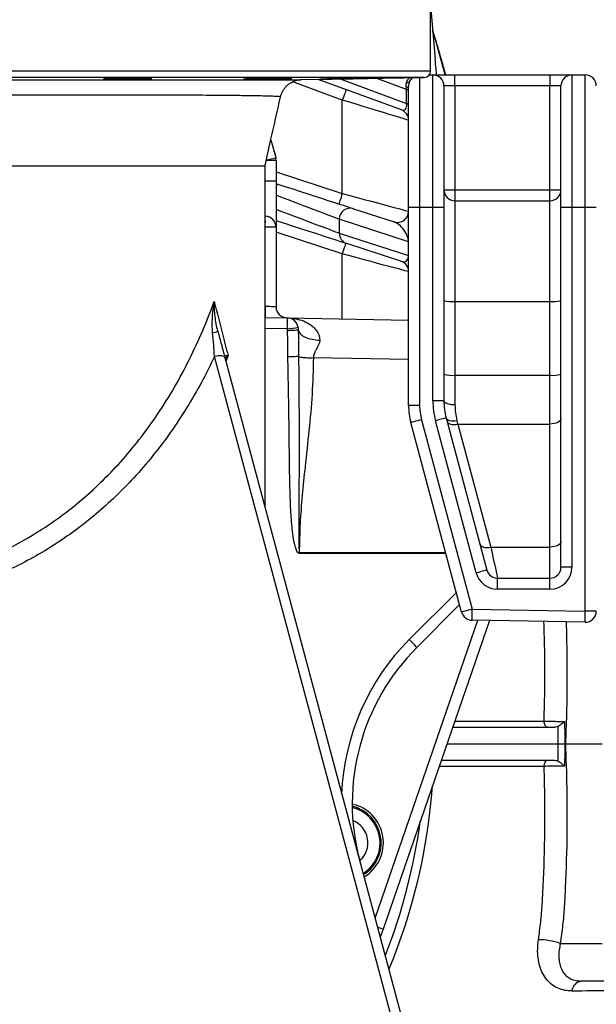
# Model space of a CAD drawing. Header units: millimetres. Extents: x 1240 to 2170, y 618 to 2781.
# Tile 4 of 9: x 1705 to 1966, y 850 to 1296. Entities that reach past the tile are written whole.
import ezdxf

# ---------------------------------------------------------------- set-up
doc = ezdxf.new("R2010")
doc.units = ezdxf.units.MM

msp = doc.modelspace()

# ---------------------------------------------------------------- linework, layer by layer
at = {"color": 7, "linetype": 'Continuous', "lineweight": 25}
for p, q in [((1889.74, 1316.1), (1892.94, 1278.3)), ((1890.91, 1272.94), (1890.91, 1301.04)), ((1893.49, 1285.95), (1891.85, 1291.11)), ((1832.38, 1268.97), (1887.97, 1269.94)), ((1877.64, 1255.25), (1839.98, 1269.1)), ((1890.28, 1271.1), (1891.91, 1271.1)), ((1891.91, 1211.1), (1891.91, 1271.1)), ((1891.91, 1271.1), (1901.91, 1271.1)), ((1901.91, 1266.1), (1901.91, 1271.1)), ((1901.91, 1271.1), (1944.91, 1271.1)), ((1944.91, 1271.1), (1944.91, 1266.1)), ((1944.91, 1271.1), (1954.91, 1271.1)), ((1954.91, 1271.1), (1954.91, 1211.1)), ((1954.91, 1271.1), (1960.91, 1271.1)), ((1960.91, 1211.1), (1960.91, 1271.1)), ((1880.03, 1258.19), (1880.03, 1264.58)), ((1880.03, 1264.58), (1880.91, 1264.58)), ((1880.91, 1211.1), (1880.91, 1266.08)), ((1896.91, 1266.1), (1896.91, 1211.1)), ((1901.91, 1266.1), (1896.91, 1266.1)), ((1901.91, 1266.1), (1901.91, 1219.1)), ((1944.91, 1266.1), (1901.91, 1266.1)), ((1949.91, 1266.1), (1944.91, 1266.1)), ((1944.91, 1219.1), (1944.91, 1266.1)), ((1949.91, 1211.1), (1949.91, 1266.1)), ((1850.91, 1217.41), (1850.91, 1259.75)), ((1880.03, 1258.19), (1880.91, 1258.19)), ((1818.56, 1241.78), (1820.74, 1233.63)), ((1820.91, 1232.33), (1820.91, 1222.99)), ((1815.91, 1075.22), (1815.91, 1229.97)), ((1816, 1207.08), (1816, 1222.99)), ((1820.91, 1222.99), (1816, 1222.99)), ((1820.91, 1222.99), (1820.91, 1202.08)), ((1820.91, 1221.9), (1821.32, 1221.76)), ((1896.91, 1219.1), (1901.91, 1219.1)), ((1901.91, 1219.1), (1901.91, 1214.1)), ((1901.91, 1219.1), (1944.91, 1219.1)), ((1944.91, 1214.1), (1944.91, 1219.1)), ((1944.91, 1219.1), (1949.91, 1219.1)), ((1901.91, 1214.1), (1901.91, 1168.45)), ((1901.91, 1214.1), (1944.91, 1214.1)), ((1944.91, 1168.45), (1944.91, 1214.1)), ((1855.99, 1210.5), (1874.37, 1204.53)), ((1885.91, 1211.1), (1880.91, 1211.1)), ((1880.91, 1121.39), (1880.91, 1211.1)), ((1885.91, 1211.1), (1885.91, 1121.39)), ((1891.91, 1211.1), (1885.91, 1211.1)), ((1891.91, 1123.5), (1891.91, 1211.1)), ((1896.91, 1211.1), (1891.91, 1211.1)), ((1896.91, 1211.1), (1896.91, 1123.5)), ((1949.91, 1048.1), (1949.91, 1211.1)), ((1954.91, 1211.1), (1949.91, 1211.1)), ((1954.91, 1211.1), (1954.91, 1048.1)), ((1960.91, 1211.1), (1954.91, 1211.1)), ((1960.91, 1028.18), (1960.91, 1211.1)), ((1965.91, 1211.1), (1960.91, 1211.1)), ((1815.91, 1207.08), (1816, 1207.08)), ((1880.87, 1195.55), (1849.49, 1205.74)), ((1849.49, 1205.74), (1849.49, 1199.44)), ((1816, 1166.22), (1816, 1202.08)), ((1820.91, 1202.08), (1816, 1202.08)), ((1820.91, 1202.08), (1820.91, 1166.04)), ((1849.49, 1199.44), (1880.87, 1189.24)), ((1880.87, 1189.24), (1880.87, 1195.55)), ((1880.91, 1195.55), (1880.87, 1195.55)), ((1877.46, 1186.7), (1852.9, 1194.68)), ((1880.91, 1189.24), (1880.87, 1189.24)), ((1901.91, 1168.45), (1901.91, 1135.05)), ((1901.91, 1168.45), (1944.91, 1168.45)), ((1944.91, 1135.05), (1944.91, 1168.45)), ((1815.91, 1161.22), (1826, 1161.04)), ((1826, 1161.04), (1880.91, 1160.08)), ((1830.86, 1156.76), (1830.97, 1155.49)), ((1797.75, 1143.05), (1884.5, 819.23)), ((1901.91, 1135.05), (1901.91, 1121.73)), ((1901.91, 1135.05), (1944.91, 1135.05)), ((1944.91, 1112.92), (1944.91, 1135.05)), ((1885.91, 1121.39), (1880.91, 1121.39)), ((1896.91, 1123.5), (1891.91, 1123.5)), ((1897.94, 1115.74), (1916.41, 1046.8)), ((1904.94, 1027.78), (1881.94, 1113.63)), ((1886.77, 1114.92), (1909.77, 1029.08)), ((1911.58, 1045.51), (1893.11, 1114.44)), ((1903.16, 1112.92), (1918.09, 1057.2)), ((1903.16, 1112.92), (1944.91, 1112.92)), ((1944.91, 1057.2), (1944.91, 1112.92)), ((1918.09, 1057.2), (1944.91, 1057.2)), ((1944.91, 1043.1), (1944.91, 1057.2)), ((1954.91, 1048.1), (1949.91, 1048.1)), ((1921.24, 1038.1), (1921.24, 1043.1)), ((1921.24, 1043.1), (1944.91, 1043.1)), ((1944.91, 1038.1), (1944.91, 1043.1)), ((1944.91, 1038.1), (1921.24, 1038.1)), ((1904.04, 1031.12), (1884.68, 1011.76)), ((1909.77, 1029.08), (1960.91, 1028.18)), ((1965.91, 1028.18), (1960.91, 1028.18)), ((1917.57, 1023.94), (1869.34, 884.13)), ((1960.83, 1023.18), (1909.68, 1024.08)), ((1951.93, 968.1), (1951.68, 968.1)), ((1951.93, 968.1), (1968.51, 968.1)), ((1869.34, 884.13), (1868.07, 880.55)), ((1949.63, 877.65), (1968.51, 877.65)), ((1980.69, 860.6), (1959.08, 860.6))]:
    msp.add_line(p, q, dxfattribs=at)
at = {"color": 8, "linetype": 'Continuous', "lineweight": 25}
for p, q in [((1893.35, 1286.06), (1891.88, 1290.76)), ((1897.46, 1271.1), (1893.35, 1286.06)), ((1893.35, 1286.06), (1893.47, 1285.95)), ((1893.47, 1285.95), (1893.35, 1286.06)), ((1360.91, 1272.94), (1890.91, 1272.94)), ((1887.97, 1269.94), (1363.86, 1269.94)), ((1850.91, 1259.75), (1828.45, 1268.01)), ((1849.88, 1269.27), (1880.03, 1258.19)), ((1880.03, 1264.58), (1866.48, 1269.56)), ((1885.91, 1269.9), (1885.91, 1211.1)), ((1820.91, 1232.33), (1816.45, 1232.33)), ((1816, 1222.99), (1816, 1230.38)), ((1820.91, 1227.16), (1850.91, 1217.41)), ((1815.91, 1222.99), (1816, 1222.99)), ((1816, 1202.08), (1815.91, 1202.08)), ((1850.91, 1190.07), (1820.91, 1199.82)), ((1850.91, 1160.61), (1850.91, 1190.07)), ((1815.91, 1166.22), (1816, 1166.22)), ((1826, 1156.04), (1815.91, 1156.22)), ((1799.16, 1143.99), (1798.22, 1141.27)), ((1880.91, 1142.18), (1837.79, 1142.93)), ((1831.4, 1054.87), (1897.7, 1054.81)), ((1897.84, 1054.28), (1831.4, 1054.34)), ((1881.23, 1015.29), (1902.57, 1036.63)), ((1865.78, 889.13), (1912.31, 1024.03))]:
    msp.add_line(p, q, dxfattribs=at)
at = {"color": 7, "linetype": 'Continuous', "lineweight": 25, "flags": 128}
for points in [[(1852.64, 1264.45), (1852.61, 1264.36), (1852.51, 1264.09), (1852.35, 1263.65), (1852.13, 1263.07), (1851.87, 1262.36), (1851.57, 1261.55), (1851.25, 1260.67), (1850.91, 1259.75)], [(1879.9, 1265.37), (1880.13, 1265.45), (1880.34, 1265.53), (1880.51, 1265.62), (1880.65, 1265.71), (1880.77, 1265.8), (1880.85, 1265.89), (1880.9, 1265.98), (1880.91, 1266.08)], [(1880.91, 1250.56), (1880.72, 1250.62), (1880.16, 1250.79), (1879.23, 1251.08), (1877.94, 1251.47), (1876.32, 1251.97), (1874.37, 1252.56), (1872.13, 1253.25), (1869.62, 1254.02), (1866.87, 1254.86), (1863.93, 1255.76), (1860.82, 1256.72), (1857.59, 1257.71), (1854.27, 1258.72), (1850.91, 1259.75)], [(1821.32, 1221.76), (1824.9, 1220.6), (1828.44, 1219.45), (1831.9, 1218.33), (1835.26, 1217.24), (1838.47, 1216.19), (1841.5, 1215.21), (1844.31, 1214.29), (1846.89, 1213.46), (1849.2, 1212.71), (1851.22, 1212.05), (1852.92, 1211.5), (1854.29, 1211.05), (1855.32, 1210.72), (1855.99, 1210.5)], [(1850.91, 1217.41), (1850.61, 1216.48), (1850.32, 1215.59), (1850.06, 1214.77), (1849.82, 1214.04), (1849.63, 1213.45), (1849.49, 1213.01), (1849.4, 1212.74), (1849.37, 1212.65)], [(1850.91, 1217.41), (1854.27, 1216.5), (1857.59, 1215.6), (1860.82, 1214.72), (1863.93, 1213.88), (1866.87, 1213.09), (1869.62, 1212.34), (1872.13, 1211.66), (1874.37, 1211.06), (1876.32, 1210.53), (1877.94, 1210.09), (1879.23, 1209.74), (1880.16, 1209.49), (1880.72, 1209.34), (1880.91, 1209.28)], [(1852.9, 1194.68), (1852.23, 1194.9), (1851.2, 1195.23), (1849.83, 1195.68), (1848.13, 1196.23), (1846.11, 1196.89), (1843.8, 1197.64), (1841.22, 1198.48), (1838.41, 1199.39), (1835.38, 1200.37), (1832.17, 1201.42), (1828.81, 1202.51), (1825.35, 1203.63), (1821.81, 1204.78), (1820.91, 1205.07)], [(1852.46, 1194.82), (1852.43, 1194.73), (1852.34, 1194.46), (1852.2, 1194.02), (1852.01, 1193.43), (1851.77, 1192.71), (1851.5, 1191.89), (1851.21, 1191), (1850.91, 1190.07)], [(1880.91, 1181.95), (1880.72, 1182), (1880.16, 1182.15), (1879.23, 1182.4), (1877.94, 1182.75), (1876.32, 1183.19), (1874.37, 1183.72), (1872.13, 1184.33), (1869.62, 1185), (1866.87, 1185.75), (1863.93, 1186.54), (1860.82, 1187.39), (1857.59, 1188.26), (1854.27, 1189.16), (1850.91, 1190.07)], [(1820.91, 1166.04), (1820.82, 1166.05), (1820.54, 1166.06), (1820.09, 1166.07), (1819.48, 1166.1), (1818.74, 1166.12), (1817.89, 1166.15), (1816.96, 1166.18), (1816, 1166.22)], [(1797.75, 1143.05), (1797.59, 1143.32), (1797.28, 1143.54), (1796.82, 1143.71), (1796.24, 1143.8), (1795.54, 1143.83), (1794.76, 1143.8), (1793.92, 1143.69), (1793.04, 1143.52)], [(1879.76, 819.69), (1877.32, 828.78), (1867.58, 865.15), (1828.62, 1010.63), (1793.04, 1143.52)], [(1896.91, 1123.5), (1897.01, 1123.16), (1897.29, 1122.82), (1897.76, 1122.52), (1898.38, 1122.25), (1899.14, 1122.03), (1900, 1121.87), (1900.94, 1121.77), (1901.91, 1121.73)], [(1897.94, 1115.74), (1897.84, 1115.71), (1897.57, 1115.64), (1897.12, 1115.52), (1896.52, 1115.36), (1895.79, 1115.16), (1894.95, 1114.94), (1894.05, 1114.69), (1893.11, 1114.44)], [(1897.94, 1115.74), (1898.13, 1115.34), (1898.47, 1114.99), (1898.95, 1114.72), (1899.55, 1114.51), (1900.26, 1114.39), (1901.05, 1114.36), (1901.89, 1114.41), (1902.77, 1114.54)], [(1949.91, 1115.57), (1949.82, 1115.05), (1949.53, 1114.55), (1949.07, 1114.09), (1948.45, 1113.69), (1947.69, 1113.36), (1946.83, 1113.12), (1945.89, 1112.97), (1944.91, 1112.92)], [(1886.77, 1114.92), (1885.82, 1114.67), (1884.92, 1114.43), (1884.08, 1114.2), (1883.35, 1114.01), (1882.75, 1113.85), (1882.3, 1113.73), (1882.03, 1113.65), (1881.94, 1113.63)], [(1898.33, 1114.27), (1898.52, 1113.85), (1898.87, 1113.48), (1899.35, 1113.18), (1899.96, 1112.95), (1900.66, 1112.81), (1901.45, 1112.75), (1902.29, 1112.79), (1903.16, 1112.92)], [(1902.77, 1114.54), (1902.96, 1113.72), (1903.16, 1112.92)], [(1913.26, 1058.55), (1913.45, 1058.13), (1913.8, 1057.76), (1914.28, 1057.46), (1914.88, 1057.23), (1915.59, 1057.09), (1916.38, 1057.04), (1917.22, 1057.07), (1918.09, 1057.2)], [(1918.09, 1057.2), (1918.7, 1054.44), (1919.26, 1051.92), (1919.77, 1049.67), (1920.2, 1047.72), (1920.57, 1046.08), (1920.86, 1044.79), (1921.07, 1043.85), (1921.19, 1043.29), (1921.24, 1043.1)], [(1949.91, 1059.85), (1949.82, 1059.33), (1949.53, 1058.83), (1949.07, 1058.38), (1948.45, 1057.97), (1947.69, 1057.64), (1946.83, 1057.4), (1945.89, 1057.25), (1944.91, 1057.2)], [(1916.41, 1046.8), (1916.31, 1046.78), (1916.04, 1046.7), (1915.59, 1046.58), (1914.99, 1046.42), (1914.26, 1046.23), (1913.43, 1046), (1912.52, 1045.76), (1911.58, 1045.51)], [(1909.77, 1029.08), (1908.83, 1028.82), (1907.92, 1028.58), (1907.08, 1028.36), (1906.35, 1028.16), (1905.75, 1028), (1905.31, 1027.88), (1905.03, 1027.81), (1904.94, 1027.78)], [(1909.68, 1024.08), (1909.68, 1024.17), (1909.69, 1024.46), (1909.7, 1024.92), (1909.71, 1025.54), (1909.72, 1026.3), (1909.73, 1027.16), (1909.75, 1028.1), (1909.77, 1029.08)], [(1960.83, 1023.18), (1960.83, 1023.28), (1960.83, 1023.56), (1960.84, 1024.03), (1960.85, 1024.65), (1960.87, 1025.41), (1960.88, 1026.27), (1960.9, 1027.21), (1960.91, 1028.18)], [(1943.82, 975.6), (1943.52, 975.65), (1943.24, 975.8), (1942.98, 976.06), (1942.75, 976.4), (1942.56, 976.81), (1942.41, 977.29), (1942.32, 977.8), (1942.29, 978.34)], [(1942.29, 957.85), (1942.32, 958.39), (1942.41, 958.91), (1942.56, 959.38), (1942.75, 959.79), (1942.98, 960.14), (1943.24, 960.39), (1943.52, 960.54), (1943.82, 960.6)], [(1954.86, 856.08), (1955.18, 857.05), (1955.59, 857.94), (1956.06, 858.72), (1956.59, 859.37), (1957.17, 859.9), (1957.78, 860.28), (1958.42, 860.52), (1959.08, 860.6)]]:
    msp.add_lwpolyline(points, dxfattribs=at)
at = {"color": 8, "linetype": 'Continuous', "lineweight": 25, "flags": 128}
for points in [[(1821.32, 1221.76), (1821.29, 1221.67), (1821.21, 1221.4), (1821.06, 1220.96), (1820.91, 1220.5)], [(1849.49, 1205.74), (1848.86, 1205.98), (1847.88, 1206.36), (1846.55, 1206.86), (1844.9, 1207.49), (1842.94, 1208.23), (1840.7, 1209.08), (1838.21, 1210.02), (1835.49, 1211.05), (1832.58, 1212.15), (1829.52, 1213.32), (1826.34, 1214.52), (1823.08, 1215.76), (1820.91, 1216.58)], [(1820.91, 1210.27), (1823.08, 1209.45), (1826.34, 1208.21), (1829.52, 1207.01), (1832.58, 1205.85), (1835.49, 1204.74), (1838.21, 1203.71), (1840.7, 1202.77), (1842.94, 1201.92), (1844.9, 1201.18), (1846.55, 1200.55), (1847.88, 1200.05), (1848.86, 1199.68), (1849.49, 1199.44)], [(1869.34, 884.13), (1869.25, 884.16), (1868.98, 884.25), (1868.54, 884.4), (1867.95, 884.6), (1867.24, 884.85), (1866.89, 884.97)]]:
    msp.add_lwpolyline(points, dxfattribs=at)
at = {"color": 7, "linetype": 'Continuous', "lineweight": 25}
for centre, radius, start, end in [((1887.91, 1272.94), 3, 271, 0), ((1880.23, 1269.15), 1.48, 260.93, 322.6852), ((1885.91, 1266.1), 5, 131.4254, 154.442), ((1891.91, 1266.1), 5, 0, 90), ((1954.91, 1266.1), 5, 90, 180), ((1960.91, 1266.1), 5, 0, 90), ((1875.91, 1250.56), 5, 0, 69.8094), ((1824.77, 1237.92), 5, 195.0681, 207.2664), ((1815.91, 1233.28), 5, 359.9987, 28.012), ((1815.91, 1232.33), 5, 0, 15), ((1901.91, 1219.1), 5, 180, 270), ((1944.91, 1219.1), 5, 270, 360), ((1854.49, 1205.74), 4.99, 72.4237, 179.9707), ((1875.91, 1209.28), 5, 252, 0), ((1744.39, 1204.58), 71.66, 358.0009, 1.9991), ((1815.91, 1202.08), 5, 0, 89), ((1854.45, 1199.39), 4.95, 179.435, 251.8177), ((1875.91, 1181.95), 5, 0, 72), ((1900.67, 1183.12), 14.72, 255.2043, 274.8338), ((1946.15, 1183.12), 14.72, 265.1662, 284.7957), ((1887.65, 1163.72), 71.69, 178.002, 181.998), ((1825.91, 1166.04), 5, 180, 269), ((1754.35, 1158.54), 71.69, 358.002, 1.998), ((1825.91, 1156.04), 5, 8.2957, 89), ((1757.34, 1635.36), 484.21, 278.1518, 278.7332), ((1775.79, 1217.13), 64.95, 284.6245, 286.7981), ((1900.67, 1149.72), 14.72, 255.2038, 274.8339), ((1946.15, 1149.72), 14.72, 265.1661, 284.7962), ((1910.91, 1121.39), 30, 180, 195), ((1910.91, 1121.39), 25, 180, 195), ((1926.91, 1123.5), 35, 180, 195), ((1926.91, 1123.5), 30, 180, 195), ((1545.12, 1054.61), 286.28, 359.9477, 0.0523), ((1921.24, 1048.1), 10, 195, 270), ((1921.24, 1048.1), 5, 195, 270), ((1944.91, 1048.1), 10, 270, 0), ((1944.91, 1048.1), 5, 270, 0), ((1909.77, 1029.08), 5, 195, 269), ((1960.91, 1028.18), 5, 269, 0), ((1811.62, 943.95), 99.68, 42.8646, 45.7037), ((1955.39, 941.05), 100, 135, 194.9978), ((1625.91, 968.1), 266.5, 337.4371, 355.9008), ((1851.49, 923.22), 18, 301.1412, 77.4892), ((1851.49, 923.22), 16.5, 302.562, 76.2743), ((1851.49, 923.22), 11, 312.0678, 67.5976), ((1939.41, 847.56), 31.78, 71.2463, 89.4164)]:
    msp.add_arc(centre, radius, start, end, dxfattribs=at)
at = {"color": 8, "linetype": 'Continuous', "lineweight": 25}
for centre, radius, start, end in [((1752.26, 1475.74), 251.62, 284.7877, 285.794), ((1955.48, 941.05), 105, 135, 177.6846), ((1851.49, 923.22), 17, 302.0299, 76.713), ((1625.91, 968.1), 262.64, 338.5969, 352.3217)]:
    msp.add_arc(centre, radius, start, end, dxfattribs=at)
at = {"color": 7, "linetype": 'Continuous', "lineweight": 25}
for centre, major_axis, ratio, start_param, end_param in [((1875.91, 1267.61), (-3.23, 5.96), 0.438828, 3.960995, 4.105246), ((1875.91, 1261.21), (-3.23, 5.96), 0.438828, 2.678401, 3.960995), ((1875.91, 1198.77), (-3.99, 5.58), 0.526113, 3.781756, 5.663648), ((1875.91, 1192.46), (-3.99, 5.58), 0.526113, 2.522055, 3.781756)]:
    msp.add_ellipse(centre, major_axis=major_axis, ratio=ratio, start_param=start_param, end_param=end_param, dxfattribs=at)
for points, knots in [([(1897.75, 1271.1), (1897.57, 1271.77), (1896.84, 1274.44), (1895.44, 1279.4), (1894.17, 1283.67), (1893.49, 1285.95)], [0, 0, 0, 0, 0.13502, 0.536637, 1, 1, 1, 1]), ([(1893.62, 1271.1), (1893.53, 1272.01), (1893.27, 1274.41), (1893.06, 1276.81), (1892.94, 1278.3)], [0, 0, 0, 0, 0.381238, 1, 1, 1, 1]), ([(1625.91, 1268.91), (1629.65, 1268.91), (1637.13, 1268.91), (1648.3, 1268.9), (1659.52, 1268.9), (1670.73, 1268.9), (1681.91, 1268.9), (1694.61, 1268.9), (1708.68, 1268.9), (1722.27, 1268.91), (1733.83, 1268.91), (1743.51, 1268.91), (1752.83, 1268.91), (1761.74, 1268.91), (1770.22, 1268.92), (1778.34, 1268.92), (1786.04, 1268.92), (1793.29, 1268.92), (1799.92, 1268.93), (1805.93, 1268.93), (1811.31, 1268.94), (1816.17, 1268.94), (1820.46, 1268.94), (1824.16, 1268.95), (1827.16, 1268.95), (1829.49, 1268.96), (1831.15, 1268.96), (1832.16, 1268.97), (1832.32, 1268.97), (1832.38, 1268.97)], [0, 0, 0, 0, 0.034993, 0.070015, 0.105009, 0.141014, 0.177047, 0.213052, 0.26582, 0.318589, 0.354732, 0.390904, 0.427047, 0.46313, 0.49924, 0.535322, 0.572455, 0.609617, 0.646749, 0.682781, 0.718841, 0.754873, 0.791964, 0.829085, 0.866174, 0.902009, 0.937872, 0.973707, 1, 1, 1, 1]), ([(1745.9, 1269.42), (1745.13, 1269.4), (1743.59, 1269.36), (1742.64, 1269.3), (1742.79, 1269.28), (1742.83, 1269.28)], [0, 0, 0, 0, 0.431231, 0.862456, 1, 1, 1, 1]), ([(1742.98, 1269.24), (1743.38, 1269.23), (1744.18, 1269.2), (1746.78, 1269.18), (1750.07, 1269.19), (1753.79, 1269.22), (1757.49, 1269.27), (1760.75, 1269.33), (1763.3, 1269.39), (1764.07, 1269.43), (1764.45, 1269.45)], [0, 0, 0, 0, 0.1250154, 0.2500064, 0.3749846, 0.4999586, 0.6249428, 0.7499454, 0.8749683, 1, 1, 1, 1]), ([(1764.55, 1269.49), (1764.59, 1269.49), (1764.73, 1269.52), (1763.68, 1269.55), (1761.53, 1269.57), (1758.41, 1269.57), (1754.78, 1269.55), (1751.04, 1269.51), (1747.98, 1269.47), (1746.47, 1269.43), (1745.9, 1269.42)], [0, 0, 0, 0, 0.052586, 0.195601, 0.338594, 0.481571, 0.624539, 0.767514, 0.910505, 1, 1, 1, 1]), ([(1809.35, 1269.35), (1808.58, 1269.32), (1807.04, 1269.28), (1806.1, 1269.24), (1806.25, 1269.23), (1806.29, 1269.22)], [0, 0, 0, 0, 0.431184, 0.862357, 1, 1, 1, 1]), ([(1806.44, 1269.2), (1806.84, 1269.19), (1807.64, 1269.18), (1810.23, 1269.19), (1813.52, 1269.22), (1817.24, 1269.27), (1820.95, 1269.34), (1824.21, 1269.4), (1826.76, 1269.46), (1827.52, 1269.5), (1827.9, 1269.51)], [0, 0, 0, 0, 0.124988, 0.249963, 0.374935, 0.49992, 0.624924, 0.749946, 0.874976, 1, 1, 1, 1]), ([(1828.01, 1269.54), (1828.04, 1269.54), (1828.19, 1269.56), (1827.14, 1269.57), (1824.98, 1269.57), (1821.87, 1269.55), (1818.24, 1269.51), (1814.49, 1269.45), (1811.43, 1269.39), (1809.93, 1269.36), (1809.35, 1269.35)], [0, 0, 0, 0, 0.052542, 0.195532, 0.33851, 0.481479, 0.624456, 0.76745, 0.910463, 1, 1, 1, 1]), ([(1822.94, 1261.15), (1823.05, 1261.61), (1823.3, 1262.58), (1823.95, 1263.93), (1824.79, 1265.17), (1825.74, 1266.22), (1826.76, 1267.07), (1827.81, 1267.73), (1828.84, 1268.23), (1829.81, 1268.57), (1830.64, 1268.77), (1831.3, 1268.88), (1831.74, 1268.93), (1832.01, 1268.95), (1832.1, 1268.96), (1832.14, 1268.96)], [0, 0, 0, 0, 0.105055, 0.222069, 0.333016, 0.438053, 0.537037, 0.629536, 0.714794, 0.791559, 0.857396, 0.907614, 0.943657, 0.972137, 1, 1, 1, 1]), ([(1843.7, 1269.27), (1842.93, 1269.26), (1841.39, 1269.22), (1840.44, 1269.2), (1840.59, 1269.19), (1840.63, 1269.19)], [0, 0, 0, 0, 0.430877, 0.861771, 1, 1, 1, 1]), ([(1840.78, 1269.19), (1840.92, 1269.19), (1841.11, 1269.19), (1841.59, 1269.19), (1841.88, 1269.2), (1842.55, 1269.2), (1842.92, 1269.21), (1843.75, 1269.22), (1844.2, 1269.23), (1845.18, 1269.24), (1845.69, 1269.25), (1846.78, 1269.27), (1847.34, 1269.28), (1848.52, 1269.3), (1849.12, 1269.31), (1850.34, 1269.33), (1850.95, 1269.34), (1852.2, 1269.36), (1852.82, 1269.37), (1854.03, 1269.39), (1854.63, 1269.4), (1855.8, 1269.42), (1856.36, 1269.43), (1857.43, 1269.45), (1857.95, 1269.46), (1858.91, 1269.48), (1859.36, 1269.49), (1860.17, 1269.51), (1860.54, 1269.51), (1861.19, 1269.53), (1861.75, 1269.54), (1862.11, 1269.55), (1862.24, 1269.56)], [0, 0, 0, 0, 0.0625, 0.0625, 0.125, 0.125, 0.1875, 0.1875, 0.25, 0.25, 0.3125, 0.3125, 0.375, 0.375, 0.4375, 0.4375, 0.5, 0.5, 0.5625, 0.5625, 0.625, 0.625, 0.6875, 0.6875, 0.75, 0.75, 0.8125, 0.8125, 0.875, 0.875, 0.9375, 1, 1, 1, 1]), ([(1862.35, 1269.56), (1862.39, 1269.57), (1862.53, 1269.57), (1861.48, 1269.57), (1859.33, 1269.54), (1856.22, 1269.5), (1852.59, 1269.44), (1848.84, 1269.38), (1845.78, 1269.32), (1844.28, 1269.29), (1843.7, 1269.27)], [0, 0, 0, 0, 0.05231, 0.195308, 0.338304, 0.481308, 0.624331, 0.767373, 0.910429, 1, 1, 1, 1]), ([(1879.9, 1265.37), (1879.84, 1266), (1879.75, 1266.8), (1879.95, 1267.53), (1879.99, 1267.69)], [0, 0, 0, 0, 0.789147, 1, 1, 1, 1]), ([(1881.4, 1268.25), (1881.2, 1267.7), (1880.94, 1267.02), (1880.92, 1266.24), (1880.91, 1266.08)], [0, 0, 0, 0, 0.79865, 1, 1, 1, 1]), ([(1815.91, 1229.99), (1816.76, 1233.78), (1819.1, 1244.22), (1821.44, 1254.57), (1822.92, 1261.16)], [0, 0, 0, 0, 0.363654, 1, 1, 1, 1]), ([(1643.37, 1229.99), (1646.71, 1229.99), (1650.05, 1229.99), (1656.72, 1229.99), (1660.06, 1229.99), (1665.05, 1229.99), (1666.71, 1229.99), (1670, 1229.99), (1671.64, 1229.99), (1676.54, 1229.99), (1679.77, 1229.99), (1689.36, 1229.99), (1695.63, 1229.99), (1707.9, 1229.99), (1713.91, 1229.99), (1719.79, 1229.99)], [0, 0, 0, 0, 0.125, 0.125, 0.25, 0.25, 0.3125, 0.3125, 0.375, 0.375, 0.5, 0.5, 0.75, 0.75, 1, 1, 1, 1]), ([(1723.91, 1229.99), (1730.39, 1229.99), (1736.56, 1229.99), (1748.34, 1229.99), (1753.95, 1229.99), (1761.92, 1229.99), (1764.5, 1229.99), (1769.53, 1229.99), (1771.97, 1229.99), (1778.99, 1229.99), (1783.28, 1229.99), (1791.11, 1229.99), (1794.64, 1229.99), (1799.38, 1229.99), (1800.87, 1229.99), (1802.95, 1229.99), (1803.62, 1229.99), (1804.91, 1229.99), (1805.52, 1229.99), (1808.46, 1229.99), (1810.38, 1229.99), (1813.38, 1229.99), (1814.47, 1229.99), (1815.14, 1229.99)], [0, 0, 0, 0, 0.125, 0.125, 0.25, 0.25, 0.3125, 0.3125, 0.375, 0.375, 0.5, 0.5, 0.625, 0.625, 0.6875, 0.6875, 0.71875, 0.71875, 0.75, 0.75, 0.875, 0.875, 1, 1, 1, 1]), ([(1815.14, 1229.99), (1815.53, 1229.99), (1816.01, 1229.99), (1815.85, 1229.99), (1815.83, 1229.99)], [0, 0, 0, 0, 0.822263, 1, 1, 1, 1]), ([(1625.91, 1039.86), (1630.21, 1039.86), (1638.81, 1039.87), (1651.64, 1041.25), (1664.29, 1043.59), (1676.65, 1046.96), (1688.62, 1051.34), (1700.17, 1056.63), (1711.22, 1062.78), (1721.87, 1069.8), (1732.05, 1077.71), (1741.7, 1086.44), (1750.68, 1095.79), (1759.29, 1106.09), (1767.43, 1117.35), (1775.03, 1129.55), (1781.8, 1142.21), (1787.83, 1155.19), (1791.22, 1164.07), (1792.91, 1168.5)], [0, 0, 0, 0, 0.0554634, 0.1111429, 0.1668301, 0.2223042, 0.2776152, 0.3331097, 0.3886248, 0.443964, 0.5017135, 0.5596155, 0.6175441, 0.6753303, 0.7401066, 0.8050549, 0.8701094, 0.9351478, 1, 1, 1, 1]), ([(1792.19, 1154.28), (1792.11, 1155.45), (1791.97, 1157.79), (1792.13, 1162.54), (1792.52, 1166.12), (1792.91, 1168.49), (1792.91, 1168.5)], [0, 0, 0, 0, 0.246973, 0.494091, 0.998283, 1, 1, 1, 1]), ([(1792.91, 1168.5), (1794.17, 1163.55), (1796.33, 1155.1), (1798.33, 1147.24), (1799.16, 1143.99)], [0, 0, 0, 0, 0.585905, 1, 1, 1, 1]), ([(1794.56, 1154.95), (1794.26, 1156.08), (1794.01, 1157.21), (1793.6, 1159.47), (1793.44, 1160.6), (1793.18, 1162.86), (1793.08, 1163.99), (1792.98, 1165.68), (1792.96, 1166.25), (1792.93, 1167.09), (1792.92, 1167.38), (1792.91, 1167.94), (1792.91, 1168.22), (1792.91, 1168.5)], [0, 0, 0, 0, 0.25, 0.25, 0.5, 0.5, 0.75, 0.75, 0.875, 0.875, 0.9375, 0.9375, 1, 1, 1, 1]), ([(1826, 1161.04), (1826.01, 1161.04), (1826.98, 1161.03), (1829.14, 1160.84), (1832.46, 1160.06), (1835.45, 1158.71), (1837.81, 1156.98), (1839.27, 1155.34), (1840.13, 1153.74), (1840.59, 1152.4), (1840.66, 1151.44), (1840.69, 1150.96)], [0, 0, 0, 0, 0.001098, 0.153541, 0.343809, 0.537878, 0.666151, 0.797726, 0.869624, 0.933878, 1, 1, 1, 1]), ([(1830.97, 1155.49), (1830.92, 1155.49), (1830.75, 1155.48), (1830.21, 1155.45), (1829.84, 1155.42), (1828.95, 1155.37), (1828.43, 1155.34), (1827.3, 1155.28), (1826.7, 1155.25), (1826.09, 1155.21)], [0, 0, 0, 0, 0.25, 0.25, 0.5, 0.5, 0.75, 0.75, 1, 1, 1, 1]), ([(1830.97, 1155.49), (1830.97, 1155.49), (1830.97, 1154.31), (1831.13, 1150.87), (1831.05, 1147.04), (1831.07, 1144.68), (1831.07, 1143.51), (1831.07, 1143.51)], [0, 0, 0, 0, 0.000007, 0.41745, 0.7087, 0.999995, 1, 1, 1, 1]), ([(1830.97, 1155.49), (1831.1, 1154.88), (1831.45, 1154.29), (1832.53, 1153.2), (1833.27, 1152.71), (1835.04, 1151.88), (1836.07, 1151.55), (1838.3, 1151.1), (1839.49, 1150.97), (1840.69, 1150.96)], [0, 0, 0, 0, 0.25, 0.25, 0.5, 0.5, 0.75, 0.75, 1, 1, 1, 1]), ([(1793.04, 1143.52), (1792.92, 1145.26), (1792.67, 1148.76), (1792.35, 1152.43), (1792.19, 1154.28)], [0, 0, 0, 0, 0.495877, 1, 1, 1, 1]), ([(1794.56, 1154.95), (1795.1, 1152.95), (1796.18, 1148.89), (1797.22, 1145.02), (1797.75, 1143.05)], [0, 0, 0, 0, 0.491959, 1, 1, 1, 1]), ([(1826.26, 1143.4), (1826.29, 1145.37), (1826.34, 1149.31), (1826.17, 1153.25), (1826.09, 1155.21)], [0, 0, 0, 0, 0.5000688, 1, 1, 1, 1]), ([(1840.69, 1150.96), (1840.69, 1150.9), (1840.69, 1150.79), (1840.67, 1150.62), (1840.65, 1150.45), (1840.62, 1150.26), (1840.58, 1150.08), (1840.53, 1149.89), (1840.47, 1149.69), (1840.4, 1149.49), (1840.33, 1149.28), (1840.2, 1148.97), (1839.99, 1148.52), (1839.65, 1147.86), (1839.28, 1147.16), (1838.92, 1146.49), (1838.64, 1145.94), (1838.42, 1145.46), (1838.24, 1145.05), (1838.1, 1144.67), (1837.99, 1144.3), (1837.9, 1143.94), (1837.84, 1143.59), (1837.8, 1143.26), (1837.79, 1143.04), (1837.79, 1142.93)], [0, 0, 0, 0, 0.021104, 0.042774, 0.065052, 0.087976, 0.111584, 0.135908, 0.160979, 0.186823, 0.213466, 0.24093, 0.306403, 0.39263, 0.499697, 0.581391, 0.651757, 0.710825, 0.758645, 0.803977, 0.847084, 0.888087, 0.927128, 0.96437, 1, 1, 1, 1]), ([(1793.04, 1143.52), (1791.11, 1139.59), (1787.24, 1131.73), (1780.59, 1120.31), (1773.3, 1109.23), (1765.3, 1098.61), (1756.94, 1088.88), (1748.27, 1080.05), (1739.4, 1072.07), (1729.98, 1064.64), (1720.07, 1057.82), (1709.66, 1051.66), (1698.76, 1046.23), (1687.4, 1041.56), (1675.68, 1037.69), (1663.7, 1034.68), (1651.37, 1032.55), (1638.75, 1031.31), (1630.19, 1031.31), (1625.91, 1031.31)], [0, 0, 0, 0, 0.063505, 0.127179, 0.190878, 0.254487, 0.317937, 0.374147, 0.430545, 0.486983, 0.543334, 0.599506, 0.656036, 0.712817, 0.769667, 0.826416, 0.882918, 0.941459, 1, 1, 1, 1]), ([(1797.55, 1143.8), (1797.59, 1143.85), (1797.67, 1143.95), (1798.35, 1143.99), (1798.93, 1143.99), (1799.16, 1143.99), (1799.16, 1143.99)], [0, 0, 0, 0, 0.382189, 0.775333, 0.996984, 1, 1, 1, 1]), ([(1831.07, 1143.51), (1830.95, 1143.51), (1830.74, 1143.5), (1830.16, 1143.49), (1829.79, 1143.48), (1828.93, 1143.46), (1828.43, 1143.45), (1827.38, 1143.43), (1826.82, 1143.41), (1826.26, 1143.4)], [0, 0, 0, 0, 0.25, 0.25, 0.5, 0.5, 0.75, 0.75, 1, 1, 1, 1]), ([(1831.4, 1054.34), (1831.33, 1054.35), (1831.16, 1054.37), (1830.86, 1054.58), (1830.29, 1055.28), (1829.74, 1056.75), (1829.03, 1059.49), (1828.24, 1064.61), (1827.64, 1071.96), (1827.33, 1079.32), (1827.13, 1086.69), (1826.95, 1097), (1826.79, 1116.4), (1826.47, 1132.85), (1826.26, 1143.4)], [0, 0, 0, 0, 0.00253, 0.005748, 0.011736, 0.032522, 0.057159, 0.106411, 0.204873, 0.303269, 0.352461, 0.450845, 0.647611, 1, 1, 1, 1]), ([(1831.07, 1143.51), (1831.07, 1143.51), (1831.07, 1142.34), (1831.19, 1136.52), (1831.26, 1126.03), (1831.33, 1112.04), (1831.32, 1098.05), (1831.29, 1086.4), (1831.25, 1077.08), (1831.23, 1070.74), (1831.21, 1065.61), (1831.21, 1062.05), (1831.23, 1059.67), (1831.25, 1058.08), (1831.27, 1057.02), (1831.29, 1056.3), (1831.31, 1055.83), (1831.33, 1055.51), (1831.34, 1055.3), (1831.35, 1055.15), (1831.36, 1055.06), (1831.37, 1054.99), (1831.38, 1054.95), (1831.38, 1054.92), (1831.39, 1054.9), (1831.39, 1054.89), (1831.39, 1054.88), (1831.4, 1054.87), (1831.4, 1054.87), (1831.4, 1054.87), (1831.4, 1054.87), (1831.4, 1054.87), (1831.4, 1054.87), (1831.4, 1054.87)], [0, 0, 0, 0, 0.000001, 0.03941, 0.197052, 0.354691, 0.512329, 0.66997, 0.74879, 0.827611, 0.884626, 0.922775, 0.948299, 0.965378, 0.976806, 0.984456, 0.989576, 0.993004, 0.9953, 0.996838, 0.99787, 0.998561, 0.999026, 0.999339, 0.999551, 0.999694, 0.999792, 0.99986, 0.99993, 0.999958, 0.999983, 0.999999, 1, 1, 1, 1]), ([(1831.07, 1143.51), (1831.22, 1143.43), (1831.51, 1143.35), (1832.34, 1143.21), (1832.89, 1143.14), (1834.16, 1143.04), (1834.88, 1143), (1836.35, 1142.94), (1837.09, 1142.93), (1837.79, 1142.93)], [0, 0, 0, 0, 0.25, 0.25, 0.5, 0.5, 0.75, 0.75, 1, 1, 1, 1]), ([(1837.79, 1142.93), (1837.66, 1137.45), (1837.41, 1126.46), (1835.83, 1110.04), (1834.15, 1094.79), (1832.7, 1080.71), (1831.66, 1067.8), (1831.49, 1059.17), (1831.4, 1054.87)], [0, 0, 0, 0, 0.186217, 0.372999, 0.560145, 0.707092, 0.853713, 1, 1, 1, 1]), ([(1901.91, 1121.73), (1901.95, 1120.5), (1902.03, 1118.02), (1902.52, 1115.71), (1902.77, 1114.54)], [0, 0, 0, 0, 0.4956611, 1, 1, 1, 1]), ([(1942.29, 978.34), (1943.09, 978.32), (1944.7, 978.29), (1947.45, 978.26), (1949.82, 978.25), (1951.06, 978.25), (1951.56, 978.25)], [0, 0, 0, 0, 0.272636, 0.545352, 0.817856, 1, 1, 1, 1]), ([(1951.56, 978.25), (1951.56, 978.24), (1951.47, 978.14), (1951.1, 977.75), (1950.41, 977.15), (1949.49, 976.46), (1948.93, 976.13), (1948.65, 975.96)], [0, 0, 0, 0, 0.003132, 0.12139, 0.447084, 0.722794, 1, 1, 1, 1]), ([(1951.56, 978.25), (1951.57, 977.36), (1951.58, 976.2), (1951.6, 974.12), (1951.63, 972.01), (1951.66, 969.79), (1951.67, 968.48), (1951.68, 968.1)], [0, 0, 0, 0, 0.261118, 0.344299, 0.614527, 0.884854, 1, 1, 1, 1]), ([(1900.89, 975.6), (1902.34, 975.6), (1908.98, 975.6), (1920.78, 975.6), (1934.72, 975.6), (1943.39, 975.6), (1947.02, 975.6)], [0, 0, 0, 0, 0.0934408, 0.4269853, 0.7605165, 1, 1, 1, 1]), ([(1948.65, 975.96), (1948.27, 975.82), (1947.74, 975.61), (1947.18, 975.6), (1947.02, 975.6)], [0, 0, 0, 0, 0.70963, 1, 1, 1, 1]), ([(1948.62, 968.1), (1948.62, 968.48), (1948.63, 969.79), (1948.64, 972.01), (1948.64, 974.12), (1948.65, 975.44), (1948.65, 975.84), (1948.65, 975.96)], [0, 0, 0, 0, 0.148345, 0.497082, 0.845824, 0.953143, 1, 1, 1, 1]), ([(1898.3, 968.1), (1900.72, 968.1), (1908.31, 968.1), (1921.07, 968.1), (1935.46, 968.1), (1944.56, 968.1), (1948.62, 968.1)], [0, 0, 0, 0, 0.142326, 0.448114, 0.75389, 1, 1, 1, 1]), ([(1948.65, 960.23), (1948.65, 960.35), (1948.65, 961.39), (1948.64, 962.71), (1948.63, 964.82), (1948.63, 966.4), (1948.62, 967.71), (1948.62, 968.1)], [0, 0, 0, 0, 0.046857, 0.395348, 0.502918, 0.851663, 1, 1, 1, 1]), ([(1948.62, 968.1), (1948.85, 968.1), (1949.1, 968.1), (1949.64, 968.1), (1949.91, 968.1), (1950.47, 968.1), (1950.73, 968.1), (1951.24, 968.1), (1951.47, 968.1), (1951.68, 968.1)], [0, 0, 0, 0, 0.25, 0.25, 0.5, 0.5, 0.75, 0.75, 1, 1, 1, 1]), ([(1951.93, 968.1), (1952.17, 961.44), (1952.65, 948.12), (1952.68, 926.35), (1952.19, 908.42), (1951.43, 894.37), (1950.76, 885.94), (1950, 880.42), (1949.63, 877.65)], [0, 0, 0, 0, 0.219376, 0.439085, 0.718649, 0.812458, 0.906282, 1, 1, 1, 1]), ([(1951.68, 968.1), (1951.67, 967.71), (1951.66, 966.4), (1951.63, 964.18), (1951.6, 962.07), (1951.58, 960.24), (1951.57, 959.08), (1951.56, 958.2), (1951.56, 957.94)], [0, 0, 0, 0, 0.11514, 0.385473, 0.655701, 0.738882, 0.925839, 1, 1, 1, 1]), ([(1895.72, 960.6), (1898.89, 960.6), (1907.26, 960.6), (1920.78, 960.6), (1934.72, 960.6), (1943.39, 960.6), (1947.02, 960.6)], [0, 0, 0, 0, 0.184004, 0.4842282, 0.7844404, 1, 1, 1, 1]), ([(1947.02, 960.6), (1947.3, 960.6), (1947.58, 960.57), (1947.99, 960.49), (1948.12, 960.45), (1948.39, 960.36), (1948.52, 960.3), (1948.65, 960.23)], [0, 0, 0, 0, 0.5, 0.5, 0.75, 0.75, 1, 1, 1, 1]), ([(1948.65, 960.23), (1948.89, 960.09), (1949.15, 959.94), (1949.54, 959.68), (1949.67, 959.59), (1949.93, 959.4), (1950.06, 959.3), (1950.31, 959.11), (1950.44, 959), (1950.68, 958.8), (1950.8, 958.7), (1951.03, 958.49), (1951.15, 958.38), (1951.36, 958.16), (1951.47, 958.05), (1951.56, 957.94)], [0, 0, 0, 0, 0.25, 0.25, 0.375, 0.375, 0.5, 0.5, 0.625, 0.625, 0.75, 0.75, 0.875, 0.875, 1, 1, 1, 1]), ([(1895.13, 779.55), (1896.41, 779.66), (1899.67, 779.95), (1905.36, 780.41), (1911.98, 780.91), (1919.83, 781.42), (1928.57, 781.88), (1937.17, 782.25), (1944.78, 782.54), (1951.83, 782.8), (1958.94, 783.08), (1966.24, 783.41), (1973.1, 783.76), (1979.49, 784.13), (1985.65, 784.52), (1991.8, 784.94), (1997.97, 785.37), (2004.32, 785.83), (2010.76, 786.32), (2016.36, 786.76), (2020.99, 787.14), (2024.61, 787.46), (2027.86, 787.76), (2030.72, 788.03), (2033.23, 788.29), (2035.5, 788.53), (2037.33, 788.74), (2038.81, 788.91), (2040.02, 789.05), (2041.37, 789.21), (2042.95, 789.41), (2044.98, 789.68), (2047.29, 789.99), (2049.78, 790.35), (2052.15, 790.71), (2054.29, 791.05), (2056.27, 791.39), (2058.09, 791.71), (2059.72, 792.01), (2061.22, 792.3), (2062.73, 792.6), (2064.72, 793.02), (2067.07, 793.55), (2069.5, 794.13), (2071.75, 794.71), (2073.72, 795.25), (2075.6, 795.79), (2077.36, 796.32), (2079.11, 796.88), (2080.85, 797.46), (2083.37, 798.34), (2087.15, 799.76), (2091.88, 801.77), (2096.96, 804.2), (2101.86, 806.82), (2106.5, 809.58), (2110.68, 812.33), (2114.69, 815.2), (2118.48, 818.16), (2122.01, 821.17), (2125.05, 823.96), (2128.47, 827.31), (2132.54, 831.66), (2137.43, 837.56), (2142.49, 844.63), (2147.46, 852.88), (2151.71, 861.53), (2155.16, 870.31), (2157.26, 877.14), (2158.58, 882.44), (2159.35, 885.99), (2159.95, 889.19), (2160.4, 892.17), (2160.78, 894.84), (2161.16, 897.58), (2161.53, 900.35), (2161.95, 903.65), (2162.45, 907.79), (2163.02, 912.86), (2163.62, 918.75), (2164.23, 925.47), (2164.81, 933.03), (2165.32, 941.42), (2165.71, 949.8), (2165.82, 955.36), (2165.88, 957.85)], [0, 0, 0, 0, 0.008445, 0.021621, 0.038947, 0.055218, 0.078883, 0.104694, 0.123776, 0.140926, 0.161182, 0.18132, 0.200757, 0.219362, 0.238571, 0.259004, 0.280669, 0.303604, 0.327822, 0.353349, 0.370364, 0.386612, 0.401452, 0.414896, 0.426947, 0.437606, 0.447365, 0.453117, 0.458671, 0.46461, 0.472168, 0.481403, 0.494561, 0.507213, 0.519079, 0.530233, 0.539552, 0.548015, 0.556154, 0.562323, 0.56856, 0.576381, 0.586052, 0.595676, 0.603923, 0.610674, 0.616224, 0.621757, 0.62646, 0.631255, 0.636459, 0.64583, 0.657251, 0.66792, 0.67932, 0.689944, 0.699729, 0.708682, 0.718722, 0.727525, 0.735147, 0.741861, 0.753868, 0.767911, 0.783839, 0.80148, 0.820625, 0.836539, 0.853108, 0.859766, 0.866492, 0.873028, 0.877657, 0.883048, 0.888056, 0.893331, 0.899128, 0.906972, 0.916263, 0.927063, 0.939414, 0.953345, 0.968878, 0.98603, 1, 1, 1, 1]), ([(1939.73, 879.34), (1940.1, 882), (1940.82, 887.32), (1941.46, 895.43), (1942.19, 909.09), (1942.62, 924.65), (1942.64, 942.08), (1942.47, 951.91), (1942.31, 957.17), (1942.29, 957.85)], [0, 0, 0, 0, 0.103842, 0.207805, 0.311755, 0.626604, 0.800359, 0.974242, 1, 1, 1, 1]), ([(1951.56, 957.94), (1951.53, 957.94), (1950.78, 957.95), (1949.11, 957.94), (1946.42, 957.92), (1944.05, 957.89), (1942.78, 957.86), (1942.29, 957.85)], [0, 0, 0, 0, 0.013585, 0.285677, 0.557689, 0.829839, 1, 1, 1, 1]), ([(1954.86, 856.08), (1953.78, 856.14), (1951.6, 856.25), (1948.6, 857.21), (1945.85, 858.77), (1943.5, 861.02), (1941.6, 863.88), (1940.25, 867.27), (1939.47, 871.06), (1939.25, 875.12), (1939.57, 877.93), (1939.73, 879.34)], [0, 0, 0, 0, 0.104771, 0.211775, 0.318769, 0.431539, 0.544321, 0.658793, 0.773277, 0.886637, 1, 1, 1, 1]), ([(1949.63, 877.65), (1949.42, 876.64), (1949.01, 874.59), (1948.9, 871.64), (1949.18, 868.84), (1949.9, 866.38), (1951.07, 864.25), (1952.6, 862.61), (1954.51, 861.44), (1956.66, 860.72), (1958.28, 860.64), (1959.08, 860.6)], [0, 0, 0, 0, 0.116033, 0.23516, 0.349978, 0.468254, 0.577724, 0.691108, 0.792815, 0.898328, 1, 1, 1, 1]), ([(2074.64, 856.14), (2070.89, 856.14), (2066.97, 856.14), (2058.81, 856.14), (2054.55, 856.14), (2047.9, 856.14), (2045.63, 856.14), (2041.02, 856.14), (2038.67, 856.14), (2031.5, 856.15), (2026.58, 856.15), (2019, 856.15), (2016.44, 856.15), (2011.25, 856.15), (2008.63, 856.15), (2000.67, 856.14), (1995.24, 856.14), (1978.56, 856.12), (1966.9, 856.1), (1954.86, 856.08)], [0, 0, 0, 0, 0.125, 0.125, 0.25, 0.25, 0.3125, 0.3125, 0.375, 0.375, 0.5, 0.5, 0.5625, 0.5625, 0.625, 0.625, 0.75, 0.75, 1, 1, 1, 1])]:
    msp.add_open_spline(points, degree=3, knots=knots, dxfattribs=at)
at = {"color": 8, "linetype": 'Continuous', "lineweight": 25}
for points, knots in [([(1879.99, 1267.69), (1880.23, 1268.22), (1880.63, 1269.15), (1881.1, 1269.62), (1881.3, 1269.82)], [0, 0, 0, 0, 0.577138, 1, 1, 1, 1]), ([(1822.87, 1261.17), (1822.86, 1261.19), (1822.81, 1261.26), (1821.49, 1261.35), (1819.02, 1261.45), (1815.91, 1261.53), (1812.59, 1261.6), (1808.07, 1261.68), (1802, 1261.76), (1794.85, 1261.82), (1787.75, 1261.88), (1781.07, 1261.92), (1772.78, 1261.96), (1762.62, 1261.99), (1751.61, 1262), (1741.31, 1262), (1731.99, 1261.99), (1720.84, 1261.97), (1707.69, 1261.93), (1694.02, 1261.88), (1681.63, 1261.84), (1670.69, 1261.8), (1660.54, 1261.76), (1651.26, 1261.74), (1642.86, 1261.72), (1634.41, 1261.7), (1628.74, 1261.7), (1625.91, 1261.7)], [0, 0, 0, 0, 0.030028, 0.083077, 0.136126, 0.172522, 0.208949, 0.245346, 0.298231, 0.351116, 0.38739, 0.423693, 0.459967, 0.512955, 0.565943, 0.602284, 0.638654, 0.674995, 0.728185, 0.781375, 0.817867, 0.854388, 0.890879, 0.918054, 0.945229, 0.972615, 1, 1, 1, 1]), ([(1799.16, 1143.99), (1799.16, 1143.98), (1798.92, 1143.75), (1798.4, 1143.23), (1798.09, 1142.7), (1797.92, 1142.41)], [0, 0, 0, 0, 0.006266, 0.452639, 1, 1, 1, 1]), ([(1942.29, 978.34), (1942.41, 983.46), (1942.66, 993.69), (1942.64, 1008.75), (1942.37, 1018.68), (1942.23, 1023.51)], [0, 0, 0, 0, 0.339263, 0.678525, 1, 1, 1, 1]), ([(1952.25, 1023.33), (1952.39, 1018.3), (1952.67, 1007.88), (1952.64, 992.03), (1952.36, 978.65), (1952.03, 970.67), (1951.93, 968.1)], [0, 0, 0, 0, 0.2741552, 0.567324, 0.8604929, 1, 1, 1, 1]), ([(1901.84, 978.34), (1907.27, 978.34), (1920.92, 978.34), (1934.26, 978.34), (1942.29, 978.34)], [0, 0, 0, 0, 0.398544, 1, 1, 1, 1]), ([(1942.29, 957.85), (1940.72, 957.85), (1932.88, 957.85), (1918.59, 957.85), (1904.23, 957.85), (1896.28, 957.85), (1894.77, 957.85)], [0, 0, 0, 0, 0.10064, 0.503231, 0.905799, 1, 1, 1, 1])]:
    msp.add_open_spline(points, degree=3, knots=knots, dxfattribs=at)
at = {"color": 7, "linetype": 'Continuous', "lineweight": 25}
for points in [[(1719.79, 1229.99), (1721.17, 1229.99), (1722.55, 1229.99), (1723.91, 1229.99)], [(1826.09, 1155.21), (1826.07, 1155.49), (1826.04, 1155.77), (1826, 1156.04)]]:
    msp.add_open_spline(points, degree=3, dxfattribs=at)

doc.saveas('drawing.dxf')
